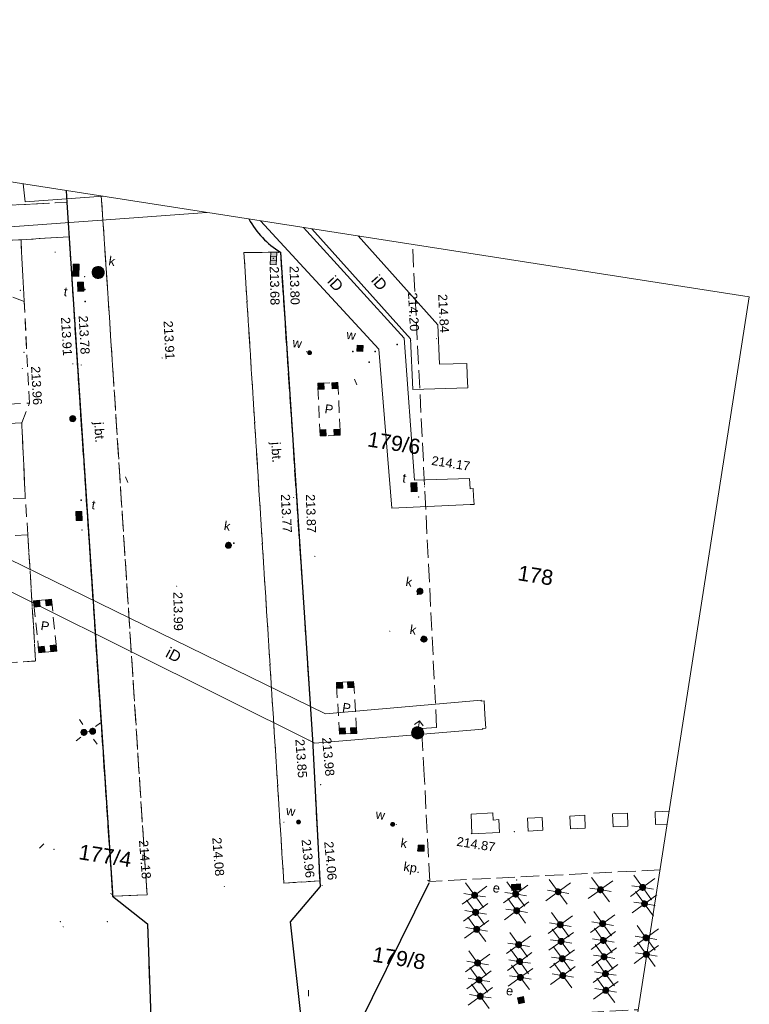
# Model space of a CAD drawing. Extents: x 6601440 to 6601733, y 5738487 to 5738717.
# Tile 118 of 129: x 6601573 to 6601633, y 5738636 to 5738717. Entities that reach past the tile are written whole.
import ezdxf
from ezdxf.enums import TextEntityAlignment as Align

# ---------------------------------------------------------------- set-up
doc = ezdxf.new("R2010")
doc.units = 0
doc.header["$PDSIZE"] = 0.75
for name, pattern in [('PRZER1-1', [2, 1, -1]), ('PRZER2-1', [3, 2, -1]), ('PRZER3-1', [4, 3, -1])]:
    doc.linetypes.add(name, pattern=pattern)
doc.layers.get('0').update_dxf_attribs({"linetype": 'CONTINUOUS'})
doc.layers.get('Defpoints').update_dxf_attribs({"linetype": 'CONTINUOUS'})
doc.layers.add('_DAAL_tabelka', color=7, linetype='CONTINUOUS', lineweight=18)
for name, color, linetype, lineweight, true_color in [('GESDZI_O', 7, 'CONTINUOUS', 0, 0x008000), ('GI_OUTLINE', 7, 'CONTINUOUS', 0, 0xa5007c), ('GSLKRW', 7, 'CONTINUOUS', 25, 0x0a0909), ('GSPWPS', 7, 'CONTINUOUS', 13, 0x0a0909), ('GSPWPS_O', 7, 'CONTINUOUS', 0, 0x0a0909), ('GSSIPD', 7, 'CONTINUOUS', 18, 0x0a0909), ('GSSIWP', 7, 'PRZER2-1', 18, 0x0a0909), ('GSSIWP_O', 7, 'CONTINUOUS', 0, 0x0a0909), ('GSSKOA', 7, 'PRZER3-1', 18, 0x0a0909), ('GSSKOA_O', 7, 'CONTINUOUS', 0, 0x0a0909), ('GSSKOD', 7, 'PRZER2-1', 18, 0x0a0909), ('GSSKPL', 7, 'PRZER3-1', 18, 0x0a0909), ('GSSKPL_O', 7, 'CONTINUOUS', 0, 0x0a0909), ('GSSUTR', 7, 'CONTINUOUS', 18, 0x0a0909), ('GULIPR', 7, 'CONTINUOUS', 18, 0x0a0909), ('GULIPR_O', 7, 'CONTINUOUS', 0, 0x0a0909), ('GULISL', 7, 'CONTINUOUS', 18, 0x0a0909), ('GUPCPI', 7, 'CONTINUOUS', 18, 0xd200d2), ('GUPEPI', 1, 'CONTINUOUS', 18, 0xff0000), ('GUPESD', 1, 'CONTINUOUS', 18, 0xff0000), ('GUPEWZ', 7, 'CONTINUOUS', 18, 0x0a0909), ('GUPEWZ_O', 7, 'CONTINUOUS', 0, 0x0a0909), ('GUPEZC', 7, 'CONTINUOUS', 18, 0x0a0909), ('GUPISL', 7, 'CONTINUOUS', 18, 0x0a0909), ('GUPKKS', 7, 'CONTINUOUS', 18, 0x0a0909), ('GUPKSD', 7, 'CONTINUOUS', 18, 0x803300), ('GUPKWZ', 7, 'CONTINUOUS', 18, 0x0a0909), ('GUPKWZ_O', 7, 'CONTINUOUS', 0, 0x0a0909), ('GUPTPI', 7, 'CONTINUOUS', 18, 0xff9100), ('GUPTSD', 7, 'CONTINUOUS', 18, 0xff9100), ('GUPTWZ', 7, 'CONTINUOUS', 18, 0x0a0909), ('GUPTWZ_O', 7, 'CONTINUOUS', 0, 0x0a0909), ('GUPWDT', 7, 'CONTINUOUS', 18, 0x0a0909), ('GUPWWZ', 7, 'CONTINUOUS', 18, 0x0a0909), ('GUPWWZ_O', 7, 'CONTINUOUS', 0, 0x0a0909), ('GUPWZA_O', 7, 'CONTINUOUS', 0, 0x0a0909), ('GUPWZC', 7, 'CONTINUOUS', 18, 0x0a0909)]:
    doc.layers.add(name, color=color, linetype=linetype, lineweight=lineweight, true_color=true_color)
for name, color, linetype, true_color in [('GUPKSH', 7, 'CONTINUOUS', 0x803300), ('GUPKUB', 7, 'CONTINUOUS', 0x0a0909), ('GUPTSH', 7, 'CONTINUOUS', 0xff9100), ('GUPTUB', 7, 'CONTINUOUS', 0x0a0909), ('GUPWSH', 5, 'CONTINUOUS', 0x0000ff), ('GUPWUB', 7, 'CONTINUOUS', 0x0a0909), ('GUPWZA', 7, 'CONTINUOUS', 0x0a0909)]:
    doc.layers.add(name, color=color, linetype=linetype, true_color=true_color)
doc.styles.add('GEO-INFO', font='arial.ttf')
doc.styles.get("Standard").update_dxf_attribs({"font": 'arial.ttf'})
doc.dimstyles.get("Standard").update_dxf_attribs({"dimtxt": 0.18, "dimasz": 0.18, "dimexe": 0.18, "dimexo": 0.0625, "dimgap": 0.09, "dimtad": 0, "dimtih": 1, "dimtoh": 1, "dimdec": 4, "dimzin": 0, "dimdsep": 46, "dimtxsty": 'Standard', "dimcen": 0.09, "dimadec": 0, "dimazin": 0, "dimtfac": 1, "dimtdec": 4, "dimtofl": 0, "dimtmove": 0, "dimatfit": 3, "dimfxl": 1, "dimtolj": 1, "dimtzin": 0, "dimarcsym": 0})

# ---------------------------------------------------------------- blocks, each defined once
blk = doc.blocks.new('BUIB10')
at = {"true_color": 0xffffff}
blk.add_hatch(color=7, dxfattribs=at).paths.add_polyline_path([(0.008075, -1.414191), (0.711133, -0.703058), (0, 0), (-0.703058, -0.711133)])
at = {"color": 0}
blk.add_lwpolyline([(0, 0), (-0.703058, -0.711133), (0.008075, -1.414191), (0.711133, -0.703058)], close=True, dxfattribs=at)
blk = doc.blocks.new('KOLO')
blk.add_hatch(color=0).paths.add_polyline_path([(0, 0.5), (-0.12941, 0.482963), (-0.25, 0.433013), (-0.353553, 0.353553), (-0.433013, 0.25), (-0.482963, 0.12941), (-0.5, 0), (-0.482963, -0.12941), (-0.433013, -0.25), (-0.353553, -0.353553), (-0.25, -0.433013), (-0.12941, -0.482963), (0, -0.5), (0.12941, -0.482963), (0.25, -0.433013), (0.353553, -0.353553), (0.433013, -0.25), (0.482963, -0.12941), (0.5, 0), (0.482963, 0.12941), (0.433013, 0.25), (0.353553, 0.353553), (0.25, 0.433013), (0.12941, 0.482963)])
blk = doc.blocks.new('OKRAG_PELNY')
at = {"true_color": 0xffffff}
blk.add_hatch(color=7, dxfattribs=at).paths.add_polyline_path([(0, 0.5), (-0.12941, 0.482963), (-0.25, 0.433013), (-0.353553, 0.353553), (-0.433013, 0.25), (-0.482963, 0.12941), (-0.5, 0), (-0.482963, -0.12941), (-0.433013, -0.25), (-0.353553, -0.353553), (-0.25, -0.433013), (-0.12941, -0.482963), (0, -0.5), (0.12941, -0.482963), (0.25, -0.433013), (0.353553, -0.353553), (0.433013, -0.25), (0.482963, -0.12941), (0.5, 0), (0.482963, 0.12941), (0.433013, 0.25), (0.353553, 0.353553), (0.25, 0.433013), (0.12941, 0.482963)])
at = {"color": 0}
blk.add_lwpolyline([(0.5, 0), (0.482963, -0.12941), (0.433013, -0.25), (0.353553, -0.353553), (0.25, -0.433013), (0.12941, -0.482963), (0, -0.5), (-0.12941, -0.482963), (-0.25, -0.433013), (-0.353553, -0.353553), (-0.433013, -0.25), (-0.482963, -0.12941), (-0.5, 0), (-0.482963, 0.12941), (-0.433013, 0.25), (-0.353553, 0.353553), (-0.25, 0.433013), (-0.12941, 0.482963), (0, 0.5), (0.12941, 0.482963), (0.25, 0.433013), (0.353553, 0.353553), (0.433013, 0.25), (0.482963, 0.12941)], close=True, dxfattribs=at)
blk = doc.blocks.new('SUSM01')
at = {"color": 0}
for points in [[(-0.353553, 0.353553), (-0.212132, 0.212132)], [(0.353553, 0.353553), (0.212132, 0.212132)], [(-0.353553, -0.353553), (-0.212132, -0.212132)], [(0.353553, -0.353553), (0.212132, -0.212132)]]:
    blk.add_lwpolyline(points, dxfattribs=at)
blk = doc.blocks.new('POINT')
at = {"color": 0}
blk.add_point((0, 0), dxfattribs=at)
blk = doc.blocks.new('PION_C')
at = {"color": 0}
blk.add_lwpolyline([(0, 0.5), (0, -0.5)], dxfattribs=at)
blk = doc.blocks.new('SUUS05')
at = {"true_color": 0xffffff}
blk.add_hatch(color=7, dxfattribs=at).paths.add_polyline_path([(-0.5, 0.25), (-0.5, -0.25), (0.5, -0.25), (0.5, 0.25)])
at = {"color": 0}
blk.add_lwpolyline([(0.5, -0.25), (-0.5, -0.25), (-0.5, 0.25), (0.5, 0.25)], close=True, dxfattribs=at)
for points in [[(-0.175, -0.25), (-0.175, 0.25)], [(0.175, -0.25), (0.175, 0.25)]]:
    blk.add_lwpolyline(points, dxfattribs=at)
blk = doc.blocks.new('SUUS02')
at = {"true_color": 0xffffff}
blk.add_hatch(color=7, dxfattribs=at).paths.add_polyline_path([(0, -1), (0.173648, -0.984808), (0.34202, -0.939693), (0.5, -0.866025), (0.642788, -0.766044), (0.766044, -0.642788), (0.866025, -0.5), (0.939693, -0.34202), (0.984808, -0.173648), (1, 0), (0.984808, 0.173648), (0.939693, 0.34202), (0.866025, 0.5), (0.766044, 0.642788), (0.642788, 0.766044), (0.5, 0.866025), (0.34202, 0.939693), (0.173648, 0.984808), (0, 1), (-0.173648, 0.984808), (-0.34202, 0.939693), (-0.5, 0.866025), (-0.642788, 0.766044), (-0.766044, 0.642788), (-0.866025, 0.5), (-0.939693, 0.34202), (-0.984808, 0.173648), (-1, 0), (-0.984808, -0.173648), (-0.939693, -0.34202), (-0.866025, -0.5), (-0.766044, -0.642788), (-0.642788, -0.766044), (-0.5, -0.866025), (-0.34202, -0.939693), (-0.173648, -0.984808)])
at = {"color": 0}
blk.add_lwpolyline([(1, 0), (0.984808, -0.173648), (0.939693, -0.34202), (0.866025, -0.5), (0.766044, -0.642788), (0.642788, -0.766044), (0.5, -0.866025), (0.34202, -0.939693), (0.173648, -0.984808), (0, -1), (-0.173648, -0.984808), (-0.34202, -0.939693), (-0.5, -0.866025), (-0.654861, -0.75575), (-0.786053, -0.618159), (-0.888835, -0.458227), (-0.959493, -0.281733), (-0.995472, -0.095056), (-0.995472, 0.095056), (-0.959493, 0.281733), (-0.888835, 0.458227), (-0.786053, 0.618159), (-0.654861, 0.75575), (-0.5, 0.866025), (-0.327068, 0.945001), (-0.142315, 0.989821), (0.047582, 0.998867), (0.235759, 0.971812), (0.415415, 0.909632), (0.580057, 0.814576), (0.723734, 0.690079), (0.841254, 0.540641), (0.928368, 0.371662), (0.981929, 0.189251)], close=True, dxfattribs=at)
for points in [[(1, 0), (2, 0)], [(1.292893, 0.707107), (2, 0), (1.292893, -0.707107)]]:
    blk.add_lwpolyline(points, dxfattribs=at)
blk = doc.blocks.new('SUSM02_1')
at = {"true_color": 0xffffff}
blk.add_hatch(color=7, dxfattribs=at).paths.add_polyline_path([(0, 0.5), (-0.12941, 0.482963), (-0.25, 0.433013), (-0.353553, 0.353553), (-0.433013, 0.25), (-0.482963, 0.12941), (-0.5, 0), (-0.482963, -0.12941), (-0.433013, -0.25), (-0.353553, -0.353553), (-0.25, -0.433013), (-0.12941, -0.482963), (0, -0.5), (0.12941, -0.482963), (0.25, -0.433013), (0.353553, -0.353553), (0.433013, -0.25), (0.482963, -0.12941), (0.5, 0), (0.482963, 0.12941), (0.433013, 0.25), (0.353553, 0.353553), (0.25, 0.433013), (0.12941, 0.482963)])
at = {"color": 0}
for points in [[(-0.353553, 0.353553), (-1.767767, 1.767767)], [(0, 0.5), (0, 1.8)], [(0.353553, 0.353553), (1.767767, 1.767767)], [(-0.353553, -0.353553), (-1.767767, -1.767767)], [(0, -0.5), (0, -1.8)], [(0.353553, -0.353553), (1.767767, -1.767767)]]:
    blk.add_lwpolyline(points, dxfattribs=at)
blk.add_lwpolyline([(0.5, 0), (0.482963, -0.12941), (0.433013, -0.25), (0.353553, -0.353553), (0.25, -0.433013), (0.12941, -0.482963), (0, -0.5), (-0.12941, -0.482963), (-0.25, -0.433013), (-0.353553, -0.353553), (-0.433013, -0.25), (-0.482963, -0.12941), (-0.5, 0), (-0.482963, 0.12941), (-0.433013, 0.25), (-0.353553, 0.353553), (-0.25, 0.433013), (-0.12941, 0.482963), (0, 0.5), (0.12941, 0.482963), (0.25, 0.433013), (0.353553, 0.353553), (0.433013, 0.25), (0.482963, 0.12941)], close=True, dxfattribs=at)
blk = doc.blocks.new('KWADRAT_NIEPRZEZR')
at = {"true_color": 0xffffff}
blk.add_hatch(color=7, dxfattribs=at).paths.add_polyline_path([(0.5, -0.5), (0.5, 0.5), (-0.5, 0.5), (-0.5, -0.5)])
at = {"color": 0}
blk.add_lwpolyline([(-0.5, 0.5), (-0.5, -0.5), (0.5, -0.5), (0.5, 0.5)], close=True, dxfattribs=at)
blk = doc.blocks.new('PROSTOKAT1_5-1_PELNY')
at = {"true_color": 0xffffff}
blk.add_hatch(color=7, dxfattribs=at).paths.add_polyline_path([(0.75, 0.5), (-0.75, 0.5), (-0.75, -0.5), (0.75, -0.5)])
at = {"color": 0}
blk.add_lwpolyline([(0.75, -0.5), (-0.75, -0.5), (-0.75, 0.5), (0.75, 0.5)], close=True, dxfattribs=at)
blk = doc.blocks.new('*D78')
at = {"layer": '_DAAL_tabelka', "color": 0, "lineweight": -2}
for p, q in [((6601606.682, 5738645.851), (6601592.859, 5738617.965)), ((6601606.706, 5738646.04), (6601606.601, 5738646.092)), ((6601578.44, 5738588.877), (6601592.263, 5738616.763)), ((6601578.304, 5738588.743), (6601578.199, 5738588.795))]:
    blk.add_line(p, q, dxfattribs=at)
at = {"layer": '_DAAL_tabelka', "color": 0}
for points in [[(6601606.709, 5738645.837), (6601606.655, 5738645.864), (6601606.762, 5738646.012)], [(6601578.413, 5738588.89), (6601578.467, 5738588.863), (6601578.36, 5738588.716)]]:
    blk.add_solid(points, dxfattribs=at)
at = {"layer": 'Defpoints', "color": 0}
for p in [(6601606.762, 5738646.012), (6601606.762, 5738646.012), (6601578.36, 5738588.716)]:
    blk.add_point(p, dxfattribs=at)
at = {"layer": '_DAAL_tabelka', "color": 0, "insert": (6601592.561, 5738617.364), "char_height": 0.18, "attachment_point": 5}
blk.add_mtext('\\A1;\\H5.555556x;63m', dxfattribs=at)

msp = doc.modelspace()

# ---------------------------------------------------------------- linework, layer by layer
at = {"layer": 'GI_OUTLINE', "color": 224, "linetype": 'Continuous', "true_color": 0xa5007c, "elevation": 100}
msp.add_lwpolyline([(6601633.12175, 5738694.19932), (6601600.80342, 5738486.70107), (6601454.07251, 5738509.55475), (6601486.39085, 5738717.053)], close=True, dxfattribs=at)
at = {"layer": 'GSLKRW', "linetype": 'Continuous', "lineweight": 25}
for p, q in [((6601576.77422, 5738702.97558, 10.18), (6601576.83749, 5738701.98881, 10.18)), ((6601576.83749, 5738701.98881, 10.18), (6601577.72656, 5738688.12207, 10.18)), ((6601577.72656, 5738688.12207, 10.18), (6601580.58502, 5738645.0688, 10.18)), ((6601580.58502, 5738645.0688, 10.18), (6601580.60266, 5738644.79327, 10.18)), ((6601580.60266, 5738644.79327, 10.18), (6601583.47917, 5738642.51783, 10.18)), ((6601583.47917, 5738642.51783, 10.18), (6601584.3553, 5738617.66623, 10.18))]:
    msp.add_line(p, q, dxfattribs=at)
at = {"layer": 'GSLKRW', "linetype": 'Continuous', "lineweight": 25, "elevation": 10.18}
msp.add_lwpolyline([(6601591.84549, 5738700.6282, 0.1352675), (6601594.4399, 5738697.89638)], format="xyb", dxfattribs=at)
for points in [[(6601594.4399, 5738697.89638), (6601595.76187, 5738677.79344), (6601597.09834, 5738657.71861), (6601597.71281, 5738645.54907)], [(6601598.1888, 5738617.8053), (6601597.22084, 5738625.76553), (6601596.24484, 5738634.04208), (6601595.28369, 5738642.68883), (6601597.71281, 5738645.54907)]]:
    msp.add_lwpolyline(points, dxfattribs=at)
at = {"layer": 'GSSIPD', "linetype": 'Continuous', "lineweight": 18, "elevation": 10.18}
for points in [[(6601610.16862, 5738651.5631), (6601611.96619, 5738651.65363), (6601611.99637, 5738651.05439), (6601612.4735, 5738651.10713), (6601612.52615, 5738650.04844), (6601610.23635, 5738649.93458)], [(6601614.82331, 5738651.22397), (6601616.0432, 5738651.28463), (6601616.09585, 5738650.22595), (6601614.87595, 5738650.16529)], [(6601618.31302, 5738651.39749), (6601619.54291, 5738651.45865), (6601619.59556, 5738650.39997), (6601618.36566, 5738650.33881)], [(6601621.84273, 5738651.57301), (6601623.06263, 5738651.63367), (6601623.11528, 5738650.57499), (6601621.89538, 5738650.51433)]]:
    msp.add_lwpolyline(points, close=True, dxfattribs=at)
for points in [[(6601625.34245, 5738651.74703), (6601626.51882, 5738651.80553)], [(6601626.35223, 5738650.73595), (6601625.3951, 5738650.68835), (6601625.34245, 5738651.74703)]]:
    msp.add_lwpolyline(points, dxfattribs=at)
at = {"layer": 'GSSIWP', "linetype": 'PRZER2-1', "ltscale": 0.5, "elevation": 10.18}
for points in [[(6601597.52366, 5738687.0774), (6601599.19221, 5738687.14696), (6601599.38483, 5738682.79547), (6601597.71512, 5738682.73168)], [(6601574.5321, 5738664.84872), (6601574.07176, 5738669.12907), (6601575.56549, 5738669.2802), (6601575.99611, 5738665.00386)], [(6601599.06104, 5738662.40851), (6601600.48367, 5738662.49452), (6601600.74788, 5738658.21285), (6601599.32147, 5738658.15164)]]:
    msp.add_lwpolyline(points, close=True, dxfattribs=at)
at = {"layer": 'GSSKOA', "linetype": 'PRZER3-1', "lineweight": 18, "ltscale": 0.5}
for p, q in [((6601580.60425, 5738688.53411, 10.18), (6601579.67264, 5738702.52415, 10.18)), ((6601583.44406, 5738644.90734, 10.18), (6601580.60425, 5738688.53411, 10.18)), ((6601580.60266, 5738644.79327, 10.18), (6601583.44406, 5738644.90734, 10.18)), ((6601583.47917, 5738642.51783, 10.18), (6601580.60266, 5738644.79327, 10.18)), ((6601584.3553, 5738617.66623, 10.18), (6601583.47917, 5738642.51783, 10.18))]:
    msp.add_line(p, q, dxfattribs=at)
at = {"layer": 'GSSKOA', "linetype": 'PRZER3-1', "lineweight": 18, "ltscale": 0.5, "elevation": 10.18}
msp.add_lwpolyline([(6601579.67264, 5738702.52415), (6601580.60425, 5738688.53411), (6601583.44406, 5738644.90734), (6601580.60266, 5738644.79327), (6601580.58502, 5738645.0688), (6601577.72656, 5738688.12207), (6601576.77422, 5738702.97558)], dxfattribs=at)
msp.add_lwpolyline([(6601536.26363, 5738690.73329), (6601535.4832, 5738690.69719), (6601535.20434, 5738692.80242), (6601534.7117, 5738699.82078), (6601540.9582, 5738700.19783), (6601563.92388, 5738701.38645), (6601576.83749, 5738701.98881), (6601577.01915, 5738699.15554), (6601573.05111, 5738698.91012), (6601568.33994, 5738698.68244), (6601564.22689, 5738698.33125), (6601542.42673, 5738697.33521, 0.16630852), (6601541.09944, 5738697.07331, 0.21133236), (6601539.89374, 5738695.1383), (6601539.44367, 5738690.93266)], format="xyb", close=True, dxfattribs=at)
msp.add_lwpolyline([(6601591.84549, 5738700.6282, 0.1352675), (6601594.4399, 5738697.89638), (6601591.43668, 5738697.84799), (6601594.727, 5738645.87243), (6601597.6876, 5738646.04833), (6601597.71281, 5738645.54907), (6601595.28369, 5738642.68883), (6601596.24484, 5738634.04208), (6601597.22084, 5738625.76553), (6601598.1888, 5738617.8053), (6601602.86329, 5738577.39198), (6601603.00245, 5738576.55578), (6601604.20231, 5738566.40315), (6601605.92932, 5738562.38529, 0.17282572), (6601611.82081, 5738557.43768)], format="xyb", dxfattribs=at)
msp.add_lwpolyline([(6601597.6876, 5738646.04833), (6601594.727, 5738645.87243), (6601591.43668, 5738697.84799), (6601594.4399, 5738697.89638), (6601595.76187, 5738677.79344), (6601597.09834, 5738657.71861)], close=True, dxfattribs=at)
at = {"layer": 'GSSKOD', "linetype": 'PRZER2-1', "lineweight": 18, "ltscale": 0.5}
for p, q in [((6601573.04418, 5738698.90593, 10.18), (6601577.01915, 5738699.15554, 10.18)), ((6601577.01915, 5738699.15554, 10.18), (6601577.72656, 5738688.12207, 10.18)), ((6601573.74525, 5738685.43274, 10.18), (6601573.04418, 5738698.90593, 10.18)), ((6601577.72656, 5738688.12207, 10.18), (6601580.58502, 5738645.0688, 10.18)), ((6601573.10969, 5738683.82135, 10.18), (6601573.74525, 5738685.43274, 10.18)), ((6601573.40603, 5738677.60165, 10.18), (6601573.10969, 5738683.82135, 10.18)), ((6601573.61405, 5738674.58369, 10.18), (6601573.40603, 5738677.60165, 10.18)), ((6601574.25082, 5738664.18177, 10.18), (6601573.61405, 5738674.58369, 10.18)), ((6601570.22386, 5738663.92849, 10.18), (6601574.25082, 5738664.18177, 10.18)), ((6601580.58502, 5738645.0688, 10.18), (6601580.60266, 5738644.79327, 10.18))]:
    msp.add_line(p, q, dxfattribs=at)
at = {"layer": 'GSSKOD', "linetype": 'PRZER2-1', "lineweight": 18, "ltscale": 0.5, "elevation": 10.18}
msp.add_lwpolyline([(6601576.77422, 5738702.97558), (6601576.83749, 5738701.98881), (6601563.92388, 5738701.38645), (6601563.77229, 5738705.00066)], dxfattribs=at)
msp.add_lwpolyline([(6601569.02202, 5738685.25754), (6601573.74525, 5738685.43274), (6601573.31231, 5738693.8294), (6601570.90916, 5738694.70972), (6601568.59167, 5738693.4109), (6601568.33994, 5738698.68244), (6601564.22689, 5738698.33125), (6601564.40322, 5738693.39911), (6601564.7701, 5738686.3632), (6601562.87708, 5738686.18384), (6601561.96157, 5738686.25602), (6601562.07865, 5738684.21367), (6601562.62081, 5738684.25067), (6601563.01926, 5738673.43334), (6601565.43727, 5738673.56731), (6601565.69886, 5738668.56107), (6601565.85585, 5738663.43483), (6601570.22386, 5738663.92849), (6601569.57965, 5738674.41253), (6601569.34287, 5738677.50582), (6601569.07375, 5738683.64032)], close=True, dxfattribs=at)
at = {"layer": 'GSSKPL', "linetype": 'PRZER3-1', "lineweight": 18, "ltscale": 0.5, "elevation": 10.18}
msp.add_lwpolyline([(6601591.84549, 5738700.6282, 0.1352675), (6601594.4399, 5738697.89638), (6601595.76187, 5738677.79344), (6601597.09834, 5738657.71861), (6601597.6876, 5738646.04833), (6601597.71281, 5738645.54907), (6601595.28369, 5738642.68883), (6601596.24484, 5738634.04208), (6601601.65185, 5738634.2916), (6601623.96836, 5738635.43042)], format="xyb", dxfattribs=at)
msp.add_lwpolyline([(6601625.76406, 5738646.95962), (6601606.76185, 5738646.01197), (6601606.30764, 5738654.76815), (6601606.09091, 5738658.61187), (6601607.33342, 5738658.69607), (6601605.34214, 5738698.52606)], dxfattribs=at)
at = {"layer": 'GSSUTR', "linetype": 'PRZER2-1', "ltscale": 0.5, "elevation": 10.06}
for points in [[(6601568.33994, 5738698.68244), (6601573.05111, 5738698.91012), (6601573.31231, 5738693.8294), (6601570.90916, 5738694.70972), (6601568.59167, 5738693.4109)], [(6601569.07375, 5738683.64032), (6601573.10969, 5738683.82135), (6601573.40603, 5738677.60165), (6601569.34287, 5738677.50582)], [(6601569.57965, 5738674.41253), (6601573.61405, 5738674.58369), (6601574.25082, 5738664.18177), (6601570.22386, 5738663.92849)]]:
    msp.add_lwpolyline(points, close=True, dxfattribs=at)
at = {"layer": 'GULIPR', "linetype": 'Continuous', "elevation": 10.18}
for points in [[(6601588.36698, 5738701.16998), (6601571.4085, 5738699.92159), (6601571.0319, 5738703.86996)], [(6601573.23341, 5738703.52707), (6601573.39658, 5738702.03079), (6601579.83225, 5738702.49929)], [(6601610.38077, 5738677.74658), (6601610.41485, 5738677.09371), (6601610.26221, 5738677.08642), (6601610.08496, 5738677.07796), (6601603.64903, 5738676.77057), (6601602.5533, 5738689.88586), (6601592.81121, 5738700.47778)], [(6601596.3597, 5738699.9251), (6601604.64131, 5738690.7987), (6601605.49715, 5738679.09017), (6601610.05252, 5738679.23898), (6601610.09703, 5738678.38643), (6601610.34669, 5738678.39944), (6601610.38077, 5738677.74658)], [(6601609.85791, 5738687.75722), (6601609.91335, 5738686.69647), (6601605.35754, 5738686.55997), (6601605.17166, 5738690.74172), (6601597.04211, 5738699.81881)], [(6601600.84933, 5738699.22583), (6601607.44302, 5738691.89275), (6601607.56182, 5738688.64395), (6601609.80838, 5738688.70496), (6601609.85791, 5738687.75722)], [(6601611.31885, 5738659.76402), (6601611.37769, 5738658.63551), (6601611.12803, 5738658.6225), (6601611.13182, 5738658.54971), (6601597.28935, 5738657.41698), (6601558.7326, 5738676.58147), (6601558.56428, 5738682.2501), (6601559.57146, 5738682.22075)], [(6601559.57146, 5738682.22075), (6601560.57864, 5738682.1914), (6601560.79855, 5738678.07329), (6601598.15497, 5738659.8169), (6601611.00604, 5738660.96213), (6601611.01035, 5738660.87951), (6601611.26001, 5738660.89252), (6601611.31885, 5738659.76402)]]:
    msp.add_lwpolyline(points, dxfattribs=at)
at = {"layer": 'GULISL', "linetype": 'PRZER1-1', "ltscale": 0.5, "elevation": 10.22}
msp.add_lwpolyline([(6601578.24277, 5738658.29732), (6601578.95533, 5738658.38875)], dxfattribs=at)

# ---------------------------------------------------------------- block references
at = {"layer": 'GSPWPS', "lineweight": 5, "xscale": 0.08999999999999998, "yscale": 0.08999999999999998, "rotation": 81.147178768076}
for p in [(6601594.30375, 5738697.86698, 10.2), (6601594.4399, 5738697.89638, 10.2), (6601607.3156, 5738690.75311, 10.2), (6601605.19284, 5738690.58754, 10.2), (6601584.68202, 5738689.16216, 10.2), (6601577.32617, 5738688.67555, 10.2), (6601578.01377, 5738688.58253, 10.2), (6601573.15573, 5738688.29307, 10.2), (6601595.76187, 5738677.79344, 10.2), (6601606.32366, 5738678.547, 10.2), (6601595.53963, 5738677.66613, 10.2), (6601585.88677, 5738670.35561, 10.2), (6601596.79487, 5738657.65455, 10.2), (6601597.09834, 5738657.71861, 10.2), (6601610.1916, 5738649.95516, 10.2), (6601589.81774, 5738645.58582, 10.2), (6601597.75565, 5738645.69421, 10.2), (6601597.88256, 5738645.66432, 10.2), (6601580.46529, 5738645.00427, 10.2), (6601580.58502, 5738645.0688, 10.2), (6601576.5289, 5738642.27174, 10.2)]:
    msp.add_blockref('KOLO', p, dxfattribs=at)
at = {"layer": 'GSSIWP', "lineweight": 5}
for p, xscale, yscale, rotation in [((6601597.52366, 5738687.0774, 10.18), 0.4999999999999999, 0.4999999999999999, 47.45482580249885), ((6601599.19221, 5738687.14696, 10.18), 0.4999999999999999, 0.4999999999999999, 317.4607348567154), ((6601597.71512, 5738682.73168, 10.18), 0.4999999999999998, 0.4999999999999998, 137.3554019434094), ((6601599.38483, 5738682.79547, 10.18), 0.4999999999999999, 0.4999999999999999, 227.361310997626), ((6601574.07176, 5738669.12907, 10.18), 0.4999999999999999, 0.4999999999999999, 50.95774425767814), ((6601575.56549, 5738669.2802, 10.18), 0.4999999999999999, 0.4999999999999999, 320.7636141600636), ((6601575.99611, 5738665.00386, 10.18), 0.4999999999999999, 0.4999999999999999, 230.8997013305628), ((6601574.5321, 5738664.84872, 10.18), 0.4999999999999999, 0.4999999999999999, 141.0938314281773), ((6601599.06104, 5738662.40851, 10.18), 0.4999999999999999, 0.4999999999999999, 48.48035290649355), ((6601600.48367, 5738662.49452, 10.18), 0.4999999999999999, 0.4999999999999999, 318.4954955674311), ((6601599.32147, 5738658.15164, 10.18), 0.5000000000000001, 0.5000000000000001, 137.9789717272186), ((6601600.74788, 5738658.21285, 10.18), 0.4999999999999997, 0.4999999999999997, 227.9941143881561)]:
    msp.add_blockref('BUIB10', p, dxfattribs=dict(at, xscale=xscale, yscale=yscale, rotation=rotation))
at = {"layer": 'GULISL', "lineweight": 5, "rotation": 81.147178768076}
for name, p, xscale, yscale in [('SUSM01', (6601578.59905, 5738658.34303, 10.22), 2.5, 2.5), ('OKRAG_PELNY', (6601578.24277, 5738658.29732, 10.22), 0.4999999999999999, 0.4999999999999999), ('OKRAG_PELNY', (6601578.95533, 5738658.38875, 10.22), 0.4999999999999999, 0.4999999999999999)]:
    msp.add_blockref(name, p, dxfattribs=dict(at, xscale=xscale, yscale=yscale))
at = {"layer": 'GUPCPI', "lineweight": 5, "rotation": 81.147178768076}
msp.add_blockref('POINT', (6601597.77422, 5738653.97492, 10.24), dxfattribs=at)
at = {"layer": 'GUPEPI', "lineweight": 5, "rotation": 81.147178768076}
for p in [(6601572.98706, 5738694.73018, 10.24), (6601573.28625, 5738689.63342, 10.24), (6601579.69359, 5738657.93312, 10.24), (6601613.73178, 5738650.10839, 10.24), (6601575.76978, 5738648.64075, 10.24), (6601580.5451, 5738644.94424, 10.24), (6601576.28517, 5738642.67905, 10.24), (6601580.18174, 5738642.70348, 10.24)]:
    msp.add_blockref('POINT', p, dxfattribs=at)
at = {"layer": 'GUPESD', "lineweight": 5, "xscale": 0.4999999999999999, "yscale": 0.4999999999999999}
for p, rotation in [((6601613.93044, 5738646.11337, 10.24), 351.1471787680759), ((6601614.29402, 5738636.21609, 10.24), 81.147178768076)]:
    msp.add_blockref('POINT', p, dxfattribs=dict(at, rotation=rotation))
at = {"layer": 'GUPEWZ', "lineweight": 5}
for name, p, xscale, yscale, rotation in [('PROSTOKAT1_5-1_PELNY', (6601613.89503, 5738645.5315, 10.25), 0.5, 0.5, 3.231977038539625), ('KWADRAT_NIEPRZEZR', (6601614.29402, 5738636.21609, 10.25), 0.5000000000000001, 0.5000000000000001, 11.71957991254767)]:
    msp.add_blockref(name, p, dxfattribs=dict(at, xscale=xscale, yscale=yscale, rotation=rotation))
at = {"layer": 'GUPEZC', "lineweight": 5}
for p, xscale, yscale, rotation in [((6601600.66141, 5738687.18295, 10.24), 0.5, 0.5, 201.9398292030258), ((6601581.76821, 5738679.12814, 10.24), 0.4999999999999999, 0.4999999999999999, 21.93982055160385), ((6601574.74668, 5738648.93, 10.24), 0.4999999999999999, 0.4999999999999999, 312.5028743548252)]:
    msp.add_blockref('PION_C', p, dxfattribs=dict(at, xscale=xscale, yscale=yscale, rotation=rotation))
at = {"layer": 'GUPISL', "lineweight": 5, "xscale": 0.4999999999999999, "yscale": 0.4999999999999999, "rotation": 81.147178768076}
for name, p in [('OKRAG_PELNY', (6601577.31594, 5738684.15994, 10.24)), ('SUSM02_1', (6601617.35561, 5738645.15137, 10.24)), ('SUSM02_1', (6601620.84413, 5738645.32658, 10.24)), ('SUSM02_1', (6601624.32431, 5738645.51322, 10.24)), ('SUSM02_1', (6601610.46004, 5738644.86921, 10.24)), ('SUSM02_1', (6601613.85566, 5738644.96781, 10.24)), ('SUSM02_1', (6601613.93445, 5738643.58927, 10.24)), ('SUSM02_1', (6601624.47842, 5738644.16342, 10.24)), ('SUSM02_1', (6601610.54409, 5738643.45949, 10.24)), ('SUSM02_1', (6601610.63955, 5738642.0581, 10.24)), ('SUSM02_1', (6601617.53075, 5738642.44214, 10.24)), ('SUSM02_1', (6601621.02519, 5738642.52535, 10.24)), ('SUSM02_1', (6601621.08267, 5738641.14, 10.24)), ('SUSM02_1', (6601624.60853, 5738641.36, 10.24)), ('SUSM02_1', (6601614.09574, 5738640.79111, 10.24)), ('SUSM02_1', (6601617.59966, 5738641.06513, 10.24)), ('SUSM02_1', (6601617.69051, 5738639.6341, 10.24)), ('SUSM02_1', (6601621.14631, 5738639.79417, 10.24)), ('SUSM02_1', (6601624.62803, 5738639.99069, 10.24)), ('SUSM02_1', (6601610.71346, 5738639.28367, 10.24)), ('SUSM02_1', (6601614.17299, 5738639.40268, 10.24)), ('SUSM02_1', (6601610.82035, 5738637.89063, 10.24)), ('SUSM02_1', (6601614.24278, 5738638.09638, 10.24)), ('SUSM02_1', (6601617.73811, 5738638.25029, 10.24)), ('SUSM02_1', (6601621.25474, 5738638.41101, 10.24)), ('SUSM02_1', (6601621.28258, 5738637.03027, 10.24)), ('SUSM02_1', (6601610.93339, 5738636.53711, 10.24))]:
    msp.add_blockref(name, p, dxfattribs=at)
at = {"layer": 'GUPKKS', "lineweight": 5}
for p, rotation in [((6601593.86744, 5738697.36591, 10.24), 86.49668219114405), ((6601577.57711, 5738696.39486, 10.24), 268.5102542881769)]:
    msp.add_blockref('SUUS05', p, dxfattribs=dict(at, rotation=rotation))
at = {"layer": 'GUPKSD', "lineweight": 5}
for name, p, rotation in [('POINT', (6601593.86744, 5738697.36591, 10.24), 351.1471787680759), ('OKRAG_PELNY', (6601579.4127, 5738696.21398, 10.24), 81.147178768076), ('POINT', (6601577.57711, 5738696.39486, 10.24), 351.1471787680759)]:
    msp.add_blockref(name, p, dxfattribs=dict(at, rotation=rotation))
at = {"layer": 'GUPKSH', "lineweight": 5, "xscale": 0.08999999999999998, "yscale": 0.08999999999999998, "rotation": 81.147178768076}
for p in [(6601593.86744, 5738697.36591, 10.24), (6601593.86744, 5738697.36591, 10.24), (6601577.57711, 5738696.39486, 10.24), (6601577.57711, 5738696.39486, 10.24), (6601579.4127, 5738696.21398, 10.24), (6601579.59367, 5738696.12624, 10.24), (6601590.16228, 5738673.72364, 10.24), (6601590.60391, 5738673.88765, 10.24), (6601605.7635, 5738669.69575, 10.24), (6601605.95333, 5738669.93135, 10.24), (6601606.0406, 5738665.92458, 10.24), (6601606.28963, 5738665.98255, 10.24), (6601605.78825, 5738648.56833, 10.24), (6601606.04544, 5738648.7549, 10.24)]:
    msp.add_blockref('KOLO', p, dxfattribs=at)
at = {"layer": 'GUPKUB', "lineweight": 5}
for p, rotation in [((6601590.60391, 5738673.88765, 10.24), 351.1471787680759), ((6601605.7635, 5738669.69575, 10.24), 81.147178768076), ((6601606.0406, 5738665.92458, 10.24), 81.147178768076), ((6601605.78825, 5738648.56833, 10.24), 351.1471787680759)]:
    msp.add_blockref('POINT', p, dxfattribs=dict(at, rotation=rotation))
at = {"layer": 'GUPKWZ', "lineweight": 5, "xscale": 0.4999999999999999, "yscale": 0.4999999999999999}
for name, p, rotation in [('OKRAG_PELNY', (6601579.59367, 5738696.12624, 10.25), 81.147178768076), ('OKRAG_PELNY', (6601590.16228, 5738673.72364, 10.25), 81.147178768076), ('OKRAG_PELNY', (6601605.95333, 5738669.93135, 10.25), 81.147178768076), ('OKRAG_PELNY', (6601606.28963, 5738665.98255, 10.25), 81.147178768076), ('KWADRAT_NIEPRZEZR', (6601606.04544, 5738648.7549, 10.25), 89.41404723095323)]:
    msp.add_blockref(name, p, dxfattribs=dict(at, rotation=rotation))
at = {"layer": 'GUPTPI', "lineweight": 5, "rotation": 81.147178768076}
for p in [(6601578.30853, 5738695.85994, 10.24), (6601578.07459, 5738674.98864, 10.24)]:
    msp.add_blockref('POINT', p, dxfattribs=at)
at = {"layer": 'GUPTSD', "lineweight": 5, "xscale": 0.4999999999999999, "yscale": 0.4999999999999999, "rotation": 81.147178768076}
msp.add_blockref('POINT', (6601605.8558, 5738677.70169, 10.24), dxfattribs=at)
at = {"layer": 'GUPTSH', "lineweight": 5}
for name, p, xscale, yscale, rotation in [('KOLO', (6601575.86682, 5738697.88458, 10.24), 0.08999999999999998, 0.08999999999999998, 81.147178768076), ('KOLO', (6601577.97611, 5738695.03844, 10.24), 0.08999999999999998, 0.08999999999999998, 81.147178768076), ('POINT', (6601578.34173, 5738693.80777, 10.24), 0.09000000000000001, 0.09000000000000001, 351.1471787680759), ('KOLO', (6601605.45763, 5738678.50983, 10.24), 0.08999999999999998, 0.08999999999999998, 81.147178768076), ('POINT', (6601578.00629, 5738677.44564, 10.24), 0.09000000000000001, 0.09000000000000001, 351.1471787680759), ('KOLO', (6601605.8558, 5738677.70169, 10.24), 0.08999999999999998, 0.08999999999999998, 81.147178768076), ('KOLO', (6601577.83459, 5738676.13496, 10.24), 0.08999999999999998, 0.08999999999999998, 81.147178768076)]:
    msp.add_blockref(name, p, dxfattribs=dict(at, xscale=xscale, yscale=yscale, rotation=rotation))
at = {"layer": 'GUPTUB', "lineweight": 5, "rotation": 351.1471787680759}
for p in [(6601578.32573, 5738694.79662, 10.24), (6601578.04215, 5738676.15583, 10.24)]:
    msp.add_blockref('POINT', p, dxfattribs=at)
at = {"layer": 'GUPTWZ', "lineweight": 5}
for p, xscale, yscale, rotation in [((6601577.97611, 5738695.03844, 10.25), 0.5, 0.5, 271.3905177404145), ((6601605.45763, 5738678.50983, 10.25), 0.4999999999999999, 0.4999999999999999, 272.189130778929), ((6601577.83459, 5738676.13496, 10.25), 0.4999999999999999, 0.4999999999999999, 271.0686792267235)]:
    msp.add_blockref('PROSTOKAT1_5-1_PELNY', p, dxfattribs=dict(at, xscale=xscale, yscale=yscale, rotation=rotation))
at = {"layer": 'GUPWDT', "lineweight": 5, "xscale": 0.4999999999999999, "yscale": 0.4999999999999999, "rotation": 81.147178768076}
msp.add_blockref('SUUS02', (6601605.76568, 5738658.25885, 10.24), dxfattribs=at)
at = {"layer": 'GUPWSH', "lineweight": 5}
for name, p, xscale, yscale, rotation in [('KOLO', (6601601.00608, 5738689.96146, 10.24), 0.08999999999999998, 0.08999999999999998, 81.147178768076), ('POINT', (6601604.08406, 5738690.28057, 10.24), 0.09000000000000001, 0.09000000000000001, 351.1471787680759), ('KOLO', (6601596.58837, 5738689.67613, 10.24), 0.08999999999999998, 0.08999999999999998, 81.147178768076), ('KOLO', (6601596.85129, 5738689.5964, 10.24), 0.08999999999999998, 0.08999999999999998, 81.147178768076), ('POINT', (6601600.4063, 5738689.70455, 10.24), 0.09000000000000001, 0.09000000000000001, 351.1471787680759), ('KOLO', (6601602.25607, 5738689.69145, 10.24), 0.08999999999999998, 0.08999999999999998, 81.147178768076), ('POINT', (6601601.76604, 5738688.80502, 10.24), 0.09000000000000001, 0.09000000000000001, 351.1471787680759), ('KOLO', (6601597.29441, 5738672.80918, 10.24), 0.08999999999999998, 0.08999999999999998, 81.147178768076), ('KOLO', (6601603.46275, 5738666.63658, 10.24), 0.08999999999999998, 0.08999999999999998, 81.147178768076), ('KOLO', (6601605.76568, 5738658.25885, 10.24), 0.08999999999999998, 0.08999999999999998, 81.147178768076), ('KOLO', (6601594.73769, 5738650.88383, 10.24), 0.08999999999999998, 0.08999999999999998, 81.147178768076), ('KOLO', (6601595.94277, 5738650.90692, 10.24), 0.08999999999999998, 0.08999999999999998, 81.147178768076), ('KOLO', (6601603.53199, 5738650.72485, 10.24), 0.08999999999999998, 0.08999999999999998, 81.147178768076), ('KOLO', (6601603.70958, 5738650.71568, 10.24), 0.08999999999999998, 0.08999999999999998, 81.147178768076), ('KOLO', (6601604.00155, 5738650.7006, 10.24), 0.08999999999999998, 0.08999999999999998, 81.147178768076)]:
    msp.add_blockref(name, p, dxfattribs=dict(at, xscale=xscale, yscale=yscale, rotation=rotation))
at = {"layer": 'GUPWUB', "lineweight": 5, "rotation": 351.1471787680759}
msp.add_blockref('POINT', (6601602.25607, 5738689.69145, 10.24), dxfattribs=at)
at = {"layer": 'GUPWWZ', "lineweight": 5, "xscale": 0.4999999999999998, "yscale": 0.4999999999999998, "rotation": 268.1614501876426}
msp.add_blockref('KWADRAT_NIEPRZEZR', (6601601.00608, 5738689.96146, 10.25), dxfattribs=at)
at = {"layer": 'GUPWZA', "lineweight": 5}
for p, xscale, yscale, rotation in [((6601596.85129, 5738689.5964, 10.24), 0.4000000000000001, 0.4000000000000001, 92.31646781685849), ((6601595.94277, 5738650.90692, 10.24), 0.4, 0.4, 181.3579830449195), ((6601603.70958, 5738650.71568, 10.24), 0.4, 0.4, 354.5707197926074)]:
    msp.add_blockref('KOLO', p, dxfattribs=dict(at, xscale=xscale, yscale=yscale, rotation=rotation))
at = {"layer": 'GUPWZC', "lineweight": 5, "xscale": 0.4999999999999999, "yscale": 0.4999999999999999, "rotation": 0.05676188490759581}
msp.add_blockref('PION_C', (6601596.7743, 5738636.78695, 10.24), dxfattribs=at)

# ---------------------------------------------------------------- texts
at = {"layer": 'GESDZI_O', "lineweight": 0, "style": 'GEO-INFO'}
for s, p in [('179/6', (6601603.81785, 5738682.15734, 10.56)), ('178', (6601615.49489, 5738671.2409, 10.56)), ('177/4', (6601579.99772, 5738648.12689, 10.56)), ('179/8', (6601604.22835, 5738639.68474, 10.56))]:
    msp.add_text(s, height=1.25, rotation=351.0139044, dxfattribs=at).set_placement(p, align=Align.MIDDLE_CENTER)
at = {"layer": 'GSPWPS_O', "lineweight": 0, "style": 'GEO-INFO'}
for s, rotation, p in [('213.68', 271.1603813, (6601593.56585, 5738696.71309, 10.8)), ('213.80', 271.6581109, (6601595.20066, 5738696.7383, 10.8)), ('214.20', 273.0316483, (6601604.96821, 5738694.54481, 10.8)), ('214.84', 273.0316483, (6601607.45079, 5738694.41709, 10.8)), ('213.91', 273.0316483, (6601576.34774, 5738692.51659, 10.8)), ('213.78', 273.0316483, (6601577.80529, 5738692.64314, 10.8)), ('213.91', 273.0316483, (6601584.80948, 5738692.2122, 10.8)), ('213.96', 273.0316483, (6601573.87721, 5738688.46569, 10.8)), ('214.17', 351.1471788, (6601606.8656, 5738680.35572, 10.8)), ('213.77', 273.0998819, (6601594.47727, 5738677.92653, 10.8)), ('213.87', 271.8496021, (6601596.54141, 5738677.92504, 10.8)), ('213.99', 270.8569707, (6601585.61582, 5738669.86878, 10.8)), ('213.85', 274.0700966, (6601595.67767, 5738657.71246, 10.8)), ('213.98', 275.1740464, (6601597.87788, 5738657.85021, 10.8)), ('214.08', 274.4355117, (6601588.82499, 5738649.61411, 10.8)), ('213.96', 276.13071, (6601596.18617, 5738649.45157, 10.8)), ('214.87', 351.1471788, (6601608.93786, 5738648.95084, 10.8)), ('214.18', 274.4355117, (6601582.78033, 5738649.38384, 10.8)), ('214.06', 275.395809, (6601598.05654, 5738649.27324, 10.8))]:
    msp.add_text(s, height=0.75, rotation=rotation, dxfattribs=at).set_placement(p)
at = {"layer": 'GSSIWP_O', "lineweight": 0, "style": 'GEO-INFO'}
for p in [(6601598.45459, 5738684.93866, 10.8), (6601575.03344, 5738667.06328, 10.8), (6601599.90609, 5738660.32111, 10.8)]:
    msp.add_text('P', height=0.75, rotation=351.1471788, dxfattribs=at).set_placement(p, align=Align.MIDDLE_CENTER)
at = {"layer": 'GSSKOA_O', "lineweight": 0, "style": 'GEO-INFO'}
for rotation, p in [(273.7243114, (6601579.51614, 5738683.04248, 10.8)), (273.8088145, (6601594.11659, 5738681.39039, 10.8))]:
    msp.add_text('j.bt.', height=0.75, rotation=rotation, dxfattribs=at).set_placement(p, align=Align.MIDDLE_CENTER)
at = {"layer": 'GSSKPL_O', "lineweight": 0, "style": 'GEO-INFO'}
msp.add_text('kp.', height=0.75, rotation=351.1471788, dxfattribs=at).set_placement((6601605.30467, 5738647.15433, 10.8), align=Align.MIDDLE_CENTER)
at = {"layer": 'GULIPR_O', "lineweight": 0, "style": 'GEO-INFO'}
for rotation, p in [(312.9762133, (6601598.9831, 5738695.29457, 10.8)), (311.6642346, (6601602.60323, 5738695.37396, 10.8)), (332.6104936, (6601585.63149, 5738664.68308, 10.8))]:
    msp.add_text('iD', height=0.9, rotation=rotation, dxfattribs=at).set_placement(p, align=Align.MIDDLE_CENTER)
at = {"layer": 'GUPEWZ_O', "lineweight": 0, "style": 'GEO-INFO'}
for p in [(6601612.4932, 5738645.05309, 10.8), (6601613.59143, 5738636.57854, 10.8)]:
    msp.add_text('e', height=0.75, rotation=351.1471788, dxfattribs=at).set_placement(p, align=Align.RIGHT)
at = {"layer": 'GUPKWZ_O', "lineweight": 0, "style": 'GEO-INFO'}
for p in [(6601580.74481, 5738696.74101, 10.8), (6601590.26058, 5738674.90733, 10.8), (6601605.25074, 5738670.29379, 10.8), (6601605.58704, 5738666.345, 10.8), (6601604.83343, 5738648.76046, 10.8)]:
    msp.add_text('k', height=0.75, rotation=351.1471788, dxfattribs=at).set_placement(p, align=Align.RIGHT)
at = {"layer": 'GUPTWZ_O', "lineweight": 0, "style": 'GEO-INFO'}
for p in [(6601576.81946, 5738694.23286, 10.8), (6601604.75504, 5738678.87228, 10.8), (6601579.11909, 5738676.67371, 10.8)]:
    msp.add_text('t', height=0.75, rotation=351.1471788, dxfattribs=at).set_placement(p, align=Align.RIGHT)
at = {"layer": 'GUPWWZ_O', "lineweight": 0, "style": 'GEO-INFO'}
msp.add_text('w', height=0.75, rotation=351.1471788, dxfattribs=at).set_placement((6601600.59568, 5738690.63314, 10.8), align=Align.RIGHT)
at = {"layer": 'GUPWZA_O', "lineweight": 0, "style": 'GEO-INFO'}
for p in [(6601596.1487, 5738689.95884, 10.8), (6601595.61335, 5738651.38426, 10.8), (6601603.00699, 5738651.07812, 10.8)]:
    msp.add_text('w', height=0.75, rotation=351.1471788, dxfattribs=at).set_placement(p, align=Align.RIGHT)

# ---------------------------------------------------------------- dimensions: what is measured, and where the dimension line sits
at = {"layer": '_DAAL_tabelka', "color": 1}
dim = msp.add_aligned_dim(p1=(6601578.36005, 5738588.71555), p2=(6601606.76185, 5738646.01197, 10.18), distance=0, text='\\H5.555556x;63m', dimstyle='Standard', override={"dimtxsty": 'Standard'}, dxfattribs=at)
dim.commit()
dim.dimension.update_dxf_attribs({"geometry": '*D78', "text_midpoint": (6601592.56095, 5738617.36376)})

doc.saveas('drawing.dxf')
